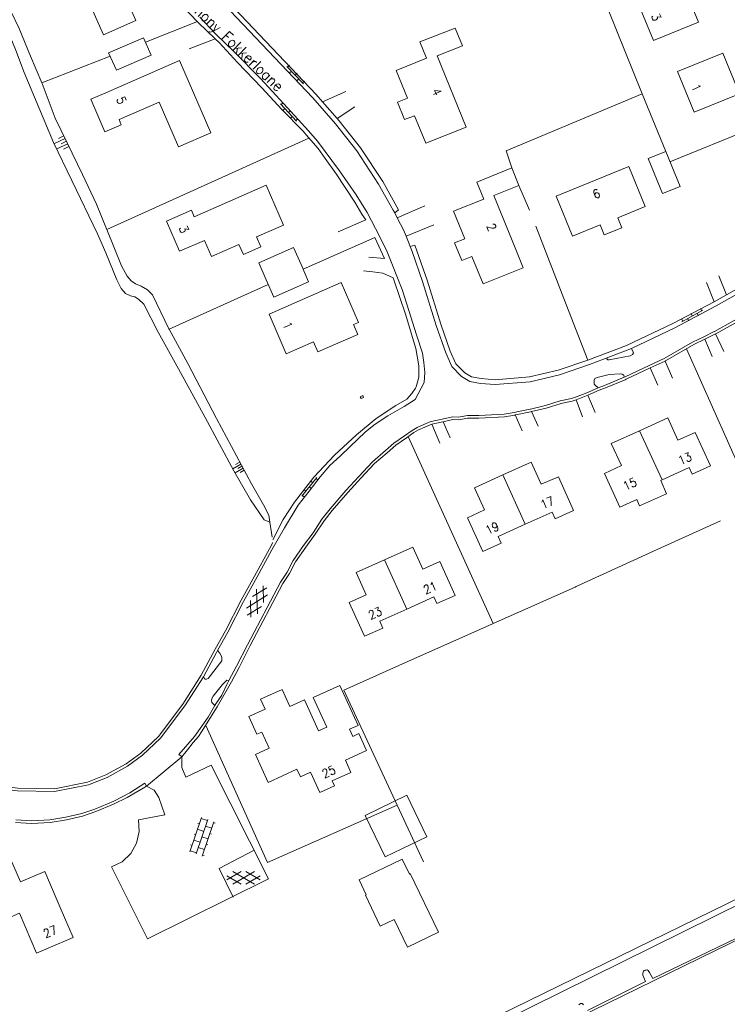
# Model space of a CAD drawing. Header units: metres. Extents: x 189705 to 199106, y 581686 to 588448.
# Tile 175 of 256: x 194777 to 194908, y 583170 to 583351. Entities that reach past the tile are written whole.
import ezdxf

# ---------------------------------------------------------------- set-up
doc = ezdxf.new("R2010")
doc.units = ezdxf.units.M
doc.layers.add('B-WA-OG-GBKN-G', color=7, linetype='Continuous', lineweight=18)
doc.styles.add('Style-STANDARD', font='STANDARD.shx')

msp = doc.modelspace()

# ---------------------------------------------------------------- linework, layer by layer
at = {"layer": 'B-WA-OG-GBKN-G'}
for p, q in [((194826.684, 583342.51), (194829.72, 583339.325)), ((194827.184, 583342.71), (194826.822, 583342.365)), ((194827.512, 583341.641), (194827.15, 583341.296)), ((194828.564, 583341.262), (194828.202, 583340.917)), ((194828.892, 583340.193), (194828.53, 583339.848)), ((194829.944, 583339.814), (194829.582, 583339.47)), ((194825.491, 583335.62), (194828.475, 583332.386)), ((194825.994, 583335.812), (194825.627, 583335.473)), ((194826.305, 583334.738), (194825.937, 583334.399)), ((194827.35, 583334.342), (194826.983, 583334.003)), ((194827.661, 583333.268), (194827.293, 583332.929)), ((194828.707, 583332.872), (194828.339, 583332.533)), ((194785.804, 583329.222), (194783.83, 583328.277)), ((194785.567, 583329.716), (194784.58, 583329.243)), ((194786.276, 583328.236), (194784.303, 583327.29)), ((194786.04, 583328.729), (194785.053, 583328.256)), ((194786.513, 583327.742), (194785.526, 583327.269)), ((194899.487, 583295.432), (194903.352, 583297.536)), ((194901.181, 583296.923), (194901.42, 583296.484)), ((194902.298, 583296.962), (194902.537, 583296.523)), ((194902.937, 583297.879), (194903.176, 583297.44)), ((194899.424, 583295.967), (194899.663, 583295.528)), ((194900.541, 583296.006), (194900.78, 583295.567)), ((194817.983, 583269.537), (194817.243, 583269.111)), ((194818.196, 583269.167), (194816.716, 583268.316)), ((194818.622, 583268.427), (194817.142, 583267.576)), ((194818.409, 583268.797), (194817.669, 583268.371)), ((194818.835, 583268.057), (194818.095, 583267.631)), ((194832.188, 583266.673), (194829.442, 583263.236)), ((194831.439, 583265.736), (194831.049, 583266.048)), ((194832.454, 583266.205), (194832.064, 583266.517)), ((194830.191, 583264.173), (194829.8, 583264.485)), ((194831.206, 583264.642), (194830.815, 583264.954)), ((194829.957, 583263.08), (194829.567, 583263.392)), ((194822.969, 583246.343), (194820.369, 583244.742)), ((194821.241, 583241.52), (194821.11, 583246.115)), ((194822.392, 583243.65), (194822.307, 583246.7)), ((194823.133, 583245.023), (194819.22, 583242.613)), ((194820.046, 583240.932), (194819.959, 583243.981)), ((194821.98, 583242.889), (194819.383, 583241.29)), ((194808.803, 583197.647), (194810.968, 583203.987)), ((194809.939, 583197.259), (194812.104, 583203.6)), ((194810.28, 583202.901), (194810.564, 583202.804)), ((194810.904, 583203.798), (194812.039, 583203.41)), ((194811.073, 583196.872), (194813.238, 583203.212)), ((194811.7, 583202.417), (194812.834, 583202.03)), ((194813.173, 583203.023), (194813.457, 583202.926)), ((194809.602, 583200.914), (194809.886, 583200.817)), ((194810.225, 583201.811), (194811.361, 583201.423)), ((194811.021, 583200.429), (194812.155, 583200.042)), ((194812.494, 583201.036), (194812.778, 583200.939)), ((194808.923, 583198.927), (194809.207, 583198.83)), ((194809.547, 583199.823), (194810.682, 583199.436)), ((194810.343, 583198.442), (194811.477, 583198.055)), ((194811.816, 583199.049), (194812.1, 583198.952)), ((194808.868, 583197.836), (194810.004, 583197.448)), ((194811.137, 583197.061), (194811.421, 583196.964)), ((194815.639, 583192.482), (194818.281, 583194.007)), ((194818.28, 583191.709), (194815.639, 583193.235)), ((194816.724, 583191.709), (194820.706, 583194.007)), ((194820.706, 583191.708), (194816.726, 583194.007)), ((194821.789, 583192.48), (194819.145, 583194.007)), ((194819.146, 583191.708), (194821.789, 583193.232))]:
    msp.add_line(p, q, dxfattribs=at)
at = {"layer": 'B-WA-OG-GBKN-G', "flags": 128}
for points in [[(194823.563, 583258.443), (194822.514, 583258.869), (194819.989, 583262.551), (194816.886, 583267.945), (194811.628, 583277.777), (194806.735, 583286.712), (194802.972, 583293.516), (194800.322, 583298.674), (194799.348, 583299.607), (194798.669, 583300.001), (194797.833, 583300.169), (194796.953, 583300.643), (194796.156, 583301.572), (194795.321, 583303.138), (194793.303, 583308.131), (194791.792, 583311.641), (194787.042, 583321.438), (194783.664, 583328.49), (194778.259, 583341.373), (194776.634, 583345.622), (194772.693, 583355.226), (194766.257, 583370.111), (194759.118, 583385.961)], [(194892.16, 583337.466), (194892.155, 583337.479), (194878.233, 583372.121)], [(194813.462, 583347.608), (194810.319, 583350.639), (194807.102, 583353.977), (194804.061, 583357.21), (194801.831, 583360.327), (194799.389, 583364.337), (194797.597, 583367.783)], [(194798.83, 583350.96), (194792.02, 583366.48), (194778.31, 583360.5), (194780.65, 583355.45), (194788.27, 583358.81), (194792.89, 583348.34), (194798.83, 583350.96)], [(194912.007, 583366.366), (194914.63, 583356.509), (194915.738, 583352.645), (194916.932, 583349.183), (194918.928, 583343.888), (194920.497, 583340.042), (194922.03, 583336.749), (194922.959, 583335.077), (194925.172, 583330.696), (194926.497, 583328.6), (194928.036, 583326.574), (194931.424, 583322.957), (194932.411, 583321.053), (194932.575, 583320.147), (194932.458, 583318.632), (194931.801, 583316.5), (194928.638, 583313.569), (194920.01, 583307.803), (194913.354, 583303.573), (194907.723, 583300.406)], [(194770.606, 583363.515), (194770.682, 583363.345), (194775.773, 583352.729), (194777.365, 583349.472), (194779.432, 583344.401), (194781.494, 583339.491)], [(194833.263, 583335.994), (194832.111, 583337.317), (194808.868, 583361.875)], [(194808.077, 583361.431), (194831.46, 583336.726), (194835.666, 583331.895), (194839.565, 583326.968), (194843.595, 583320.82), (194846.302, 583316.017), (194846.567, 583315.498)], [(194902.58, 583350.66), (194899.5, 583358.2), (194891.17, 583354.81), (194894.24, 583347.29), (194902.58, 583350.66)], [(194832.824, 583266.836), (194834.615, 583268.912), (194836.554, 583270.706), (194838.312, 583272.351), (194841.158, 583275.119), (194842.988, 583276.533), (194845.277, 583278.067), (194848.281, 583279.764), (194850.313, 583281.099), (194851.971, 583284.22), (194852.106, 583286.047), (194851.911, 583287.88), (194851.689, 583289.613), (194850.582, 583292.988), (194849.164, 583297.462), (194847.914, 583301.348), (194845.144, 583308.287), (194843.798, 583311.107), (194841.491, 583315.547), (194839.441, 583318.813), (194836.372, 583323.241), (194832.33, 583328.704), (194830.662, 583330.641), (194826.103, 583335.605), (194821.819, 583340.31), (194816.954, 583345.229), (194813.557, 583348.495), (194810.667, 583351.598)], [(194800.618, 583346.984), (194810.194, 583350.768)], [(194859.03, 583346.29), (194857.68, 583349.58), (194851.2, 583347.06), (194852.41, 583344.04), (194846.84, 583341.78), (194848.89, 583336.66), (194847.05, 583335.92), (194848.39, 583332.7), (194850.23, 583333.41), (194852.31, 583328.34), (194859.71, 583331.33), (194854.37, 583344.48), (194859.03, 583346.29)], [(194890.199, 583290.506), (194898.225, 583294.289), (194905.846, 583298.341), (194913.806, 583302.818), (194920.49, 583307.065), (194929.185, 583312.876), (194932.572, 583316.016), (194933.328, 583318.467), (194933.461, 583320.193), (194933.253, 583321.34), (194932.149, 583323.47), (194928.709, 583327.143), (194927.221, 583329.102), (194925.936, 583331.133), (194924.71, 583333.52), (194922.819, 583337.138), (194921.303, 583340.394), (194919.747, 583344.21), (194917.76, 583349.482)], [(194801.66, 583344.61), (194800.26, 583347.8), (194793.82, 583345.01), (194795.26, 583341.8), (194801.66, 583344.61)], [(194813.462, 583347.608), (194808.679, 583345.739)], [(194841.238, 583314.205), (194840.52, 583315.285), (194839.188, 583317.47), (194835.751, 583322.668), (194833.72, 583325.527), (194832.432, 583327.381), (194830.665, 583329.396), (194829.595, 583330.635), (194825.754, 583334.57), (194822.092, 583338.577), (194817.578, 583343.261), (194814.189, 583346.907), (194813.462, 583347.608)], [(194781.494, 583339.491), (194794.104, 583344.376)], [(194910.11, 583337.44), (194907.04, 583344.97), (194898.7, 583341.57), (194901.79, 583334.06), (194910.11, 583337.44)], [(194795.742, 583332.715), (194803.14, 583335.93), (194806.73, 583327.69), (194812.69, 583330.29), (194806.91, 583343.62), (194793.3, 583337.66)], [(194781.494, 583339.491), (194781.55, 583339.355), (194784, 583332.956), (194786.203, 583328.392), (194788.994, 583322.571), (194791.562, 583317.11), (194793.46, 583312.525), (194793.506, 583312.411)], [(194795.742, 583332.715), (194796.158, 583331.761), (194793.13, 583330.442), (194790.515, 583336.447), (194793.3, 583337.66)], [(194837.528, 583337.858), (194833.263, 583335.994)], [(194868.15, 583323.8), (194867.084, 583326.915), (194892.16, 583337.466)], [(194896.54, 583326.82), (194892.16, 583337.466)], [(194835.946, 583332.913), (194833.263, 583335.994)], [(194835.946, 583332.913), (194839.23, 583335.057)], [(194847.256, 583316.084), (194844.347, 583321.277), (194840.28, 583327.484), (194836.343, 583332.457), (194835.946, 583332.913)], [(194912.69, 583331.19), (194897.305, 583324.942)], [(194830.755, 583329.293), (194793.506, 583312.411)], [(194899.18, 583320.34), (194896.54, 583326.82), (194893.28, 583325.5), (194895.93, 583319.07), (194899.18, 583320.34)], [(194870.27, 583305.38), (194868.9, 583308.73), (194864.84, 583318.69), (194869.47, 583320.57), (194868.15, 583323.8), (194861.68, 583321.17), (194862.97, 583318.04), (194857.41, 583315.79), (194859.48, 583310.71), (194857.61, 583309.95), (194858.94, 583306.72), (194860.8, 583307.46), (194862.86, 583302.38), (194870.27, 583305.38)], [(194892.75, 583316.7), (194889.74, 583324.08), (194876.3, 583318.6), (194879.33, 583311.21), (194884.43, 583313.31), (194885.19, 583311.45), (194888.43, 583312.76), (194887.67, 583314.6), (194892.75, 583316.7)], [(194809.6, 583314.79), (194822.89, 583320.61), (194826.09, 583313.26), (194821.06, 583311.05), (194821.86, 583309.22), (194818.66, 583307.81), (194817.85, 583309.65), (194812.81, 583307.44)], [(194871.416, 583316.018), (194869.47, 583320.57)], [(194852.11, 583316.773), (194847.03, 583314.592)], [(194809.6, 583314.79), (194809.08, 583315.981), (194804.487, 583313.954), (194806.895, 583308.422), (194811.505, 583310.428), (194812.81, 583307.44)], [(194847.256, 583316.084), (194846.567, 583315.498)], [(194846.567, 583315.498), (194847.03, 583314.592)], [(194836.166, 583311.986), (194841.238, 583314.205)], [(194847.03, 583314.592), (194848.216, 583312.271), (194848.658, 583311.19)], [(194848.658, 583311.19), (194853.749, 583313.312)], [(194882.154, 583288.337), (194878.153, 583298.601), (194872.589, 583313.058)], [(194793.506, 583312.411), (194796.207, 583305.739), (194797.239, 583303.814), (194798.011, 583302.961), (194798.789, 583302.388), (194799.798, 583301.988), (194800.98, 583301.305), (194801.903, 583300.373), (194804.939, 583294.115), (194804.989, 583294.024)], [(194848.658, 583311.19), (194849.42, 583309.324)], [(194842.88, 583310.947), (194829.679, 583305.089)], [(194841.798, 583307.332), (194844.69, 583307.101), (194842.88, 583310.947)], [(194850.277, 583309.554), (194849.42, 583309.324)], [(194849.42, 583309.324), (194849.796, 583308.404), (194851.677, 583302.854), (194854.222, 583294.725), (194855.959, 583289.686), (194857.108, 583287.174), (194858.903, 583285.336), (194860.385, 583284.394), (194862.387, 583284.052), (194865.076, 583283.849), (194871.54, 583284.364), (194876.951, 583285.636), (194882.474, 583287.516), (194890.199, 583290.506)], [(194905.424, 583299.113), (194897.831, 583295.076), (194889.269, 583291.04), (194882.176, 583288.344), (194876.708, 583286.483), (194871.404, 583285.236), (194865.075, 583284.732), (194862.494, 583284.926), (194860.708, 583285.231), (194859.461, 583286.024), (194857.844, 583287.679), (194856.777, 583290.013), (194855.058, 583295), (194852.517, 583303.117), (194850.277, 583309.554)], [(194830.7, 583302.8), (194829.29, 583305.96), (194827.92, 583309.1), (194821.5, 583306.28), (194822.89, 583303.15), (194824.28, 583299.95), (194830.7, 583302.8)], [(194850.367, 583283.164), (194850.533, 583283.408), (194850.998, 583285.178), (194851.036, 583287.287), (194850.46, 583290.5), (194848.543, 583296.813), (194846.47, 583302.976), (194846.251, 583303.488), (194845.596, 583303.806), (194844.361, 583304.362), (194842.536, 583304.625), (194840.786, 583304.81)], [(194906.329, 583303.897), (194907.723, 583300.406)], [(194823.265, 583302.287), (194804.989, 583294.024)], [(194838.961, 583294.898), (194839.87, 583295.29), (194836.68, 583302.63), (194823.4, 583296.83), (194826.57, 583289.52), (194831.62, 583291.71), (194832.42, 583289.87)], [(194907.723, 583300.406), (194905.424, 583299.113), (194904.045, 583302.669)], [(194905.485, 583293.612), (194916.028, 583299.517)], [(194905.729, 583293.176), (194916.234, 583299.06)], [(194838.961, 583294.898), (194839.767, 583293.042), (194832.42, 583289.87)], [(194804.989, 583294.024), (194808.406, 583287.748), (194813.683, 583277.586), (194820.171, 583265.521), (194822.387, 583261.642), (194823.368, 583259.743), (194823.563, 583258.443)], [(194903.521, 583292.66), (194905.455, 583293.595), (194905.485, 583293.612)], [(194903.715, 583292.201), (194905.701, 583293.162)], [(194905.701, 583293.162), (194905.729, 583293.176)], [(194907.243, 583289.953), (194905.701, 583293.162)], [(194896.252, 583288.632), (194901.455, 583291.662)], [(194896.504, 583288.2), (194901.707, 583291.23)], [(194901.455, 583291.662), (194903.521, 583292.66)], [(194901.707, 583291.23), (194903.715, 583292.201)], [(194905.066, 583289.028), (194903.715, 583292.201)], [(194885.697, 583288.702), (194885.669, 583288.55), (194885.844, 583288.419), (194886.098, 583288.415), (194889.948, 583289.106), (194890.385, 583289.352), (194890.594, 583289.703), (194890.199, 583290.506)], [(194912.968, 583262.121), (194900.321, 583290.436)], [(194893.448, 583287.363), (194896.252, 583288.632)], [(194893.662, 583286.911), (194896.444, 583288.172)], [(194896.444, 583288.172), (194896.504, 583288.2)], [(194897.776, 583284.995), (194896.444, 583288.172)], [(194884.074, 583283.254), (194883.546, 583283.633), (194883.348, 583283.891), (194883.311, 583284.654), (194883.469, 583284.956), (194883.853, 583285.152), (194886.099, 583285.67), (194888.109, 583285.81), (194888.464, 583285.753), (194888.816, 583285.543), (194888.835, 583285.185)], [(194888.835, 583285.185), (194889.014, 583285.26), (194893.448, 583287.363)], [(194889.028, 583284.724), (194889.224, 583284.806), (194893.662, 583286.911)], [(194893.651, 583286.896), (194895.059, 583283.75)], [(194884.074, 583283.254), (194885.224, 583283.678), (194888.835, 583285.185)], [(194884.247, 583282.785), (194885.404, 583283.212), (194889.028, 583284.724)], [(194824.073, 583255.181), (194825.971, 583258.958), (194828.062, 583262.146), (194831.654, 583266.781), (194835.438, 583270.828), (194839.496, 583274.59), (194843.16, 583277.598), (194846.76, 583279.945), (194848.79, 583281.153), (194849.698, 583282.178), (194850.367, 583283.164)], [(194879.86, 583281.512), (194881.985, 583282.337), (194884.074, 583283.254)], [(194882.179, 583281.876), (194882.181, 583281.877), (194884.275, 583282.796)], [(194840.208, 583281.562), (194840.688, 583281.788), (194840.837, 583281.471), (194840.357, 583281.245), (194840.208, 583281.562)], [(194871.596, 583279.323), (194874.356, 583279.941), (194877.091, 583280.805)], [(194871.806, 583278.857), (194874.49, 583279.459), (194877.241, 583280.328)], [(194877.091, 583280.805), (194879.132, 583281.275), (194879.86, 583281.512)], [(194877.203, 583280.318), (194879.265, 583280.793), (194880.015, 583281.037)], [(194881.204, 583277.857), (194880.037, 583281.045)], [(194880.041, 583281.046), (194882.179, 583281.876)], [(194883.532, 583278.678), (194882.179, 583281.876)], [(194853.213, 583276.996), (194853.288, 583277.028), (194855.328, 583277.422), (194857.217, 583277.87), (194858.334, 583277.824), (194859.966, 583278.15), (194862.075, 583278.11), (194866.73, 583278.38), (194868.589, 583278.704)], [(194868.589, 583278.704), (194869.101, 583278.793), (194871.524, 583279.307), (194871.596, 583279.323)], [(194868.791, 583278.231), (194869.182, 583278.299), (194871.61, 583278.814), (194871.705, 583278.835)], [(194871.705, 583278.835), (194871.806, 583278.857)], [(194873.017, 583276.179), (194871.806, 583278.857)], [(194816.007, 583229.266), (194817.42, 583231.872), (194819.424, 583235.825), (194825.505, 583247.377), (194826.734, 583249.261), (194827.815, 583251.401), (194829.745, 583254.135), (194831.517, 583256.516), (194833.138, 583259.002), (194834.647, 583260.931), (194837.554, 583264.283), (194839.939, 583266.856), (194842.48, 583269.605), (194844.855, 583271.645), (194846.43, 583273.039), (194848.361, 583274.375), (194849.802, 583275.39), (194850.727, 583275.907), (194851.931, 583276.444), (194853.213, 583276.996)], [(194816.447, 583229.028), (194817.865, 583231.645), (194819.878, 583235.615), (194825.939, 583247.127), (194827.163, 583249.002), (194828.248, 583251.149), (194830.151, 583253.842), (194831.926, 583256.228), (194833.545, 583258.711), (194835.029, 583260.607), (194837.93, 583263.953), (194840.34, 583266.554), (194842.83, 583269.247), (194845.158, 583271.247), (194846.743, 583272.648), (194848.711, 583274.009), (194850.074, 583274.969), (194850.943, 583275.455), (194852.143, 583275.991), (194853.411, 583276.537)], [(194853.399, 583276.519), (194854.867, 583273.034)], [(194853.409, 583276.536), (194853.435, 583276.547), (194855.44, 583276.934), (194857.265, 583277.367), (194858.37, 583277.322), (194860.009, 583277.649), (194862.081, 583277.61), (194866.793, 583277.883), (194868.675, 583278.211)], [(194856.79, 583274.015), (194855.516, 583276.951)], [(194868.675, 583278.211), (194868.791, 583278.231)], [(194868.791, 583278.231), (194870.053, 583275.294)], [(194895.87, 583266.26), (194900.84, 583268.53), (194901.4, 583267.3), (194904.78, 583268.82), (194901.93, 583274.99), (194898.77, 583273.59), (194896.9, 583277.68), (194891.69, 583275.32)], [(194891.69, 583275.32), (194886.48, 583272.95), (194888.35, 583268.92), (194885.21, 583267.43), (194888.08, 583261.24), (194891.177, 583262.642)], [(194891.69, 583275.32), (194895.87, 583266.26)], [(194864.685, 583239.749), (194849.044, 583274.243)], [(194870.6, 583258.08), (194875.58, 583260.32), (194876.13, 583259.08), (194879.52, 583260.61), (194876.73, 583266.83), (194873.56, 583265.44), (194871.71, 583269.55), (194866.5, 583267.17)], [(194832.824, 583266.836), (194830.793, 583264.154), (194828.763, 583261.574), (194826.222, 583257.403), (194823.937, 583253.353), (194821.203, 583248.347), (194818.707, 583243.844), (194815.783, 583238.18), (194813.908, 583234.814)], [(194866.5, 583267.17), (194861.28, 583264.8), (194863.11, 583260.71), (194859.98, 583259.25), (194862.79, 583253.05), (194866.18, 583254.6), (194865.62, 583255.83), (194870.6, 583258.08)], [(194866.5, 583267.17), (194870.6, 583258.08)], [(194891.177, 583262.642), (194891.714, 583261.458), (194896.688, 583263.709), (194895.591, 583266.132)], [(194895.591, 583266.132), (194895.87, 583266.26)], [(194823.563, 583258.443), (194823.98, 583255.665)], [(194894.972, 583253.394), (194906.617, 583258.694)], [(194824.126, 583254.705), (194823.479, 583253.559), (194820.706, 583248.48), (194818.273, 583244.093), (194815.342, 583238.416), (194813.471, 583235.057)], [(194848.79, 583242.43), (194853.78, 583244.68), (194854.34, 583243.43), (194857.71, 583244.95), (194854.9, 583251.19), (194851.74, 583249.76), (194849.89, 583253.86), (194844.66, 583251.5)], [(194880.004, 583246.581), (194894.972, 583253.394)], [(194844.66, 583251.5), (194839.43, 583249.15), (194841.29, 583245.06), (194838.16, 583243.61), (194840.99, 583237.4), (194844.38, 583238.93), (194843.81, 583240.18), (194848.79, 583242.43)], [(194848.79, 583242.43), (194844.66, 583251.5)], [(194864.685, 583239.749), (194879.817, 583246.496), (194880.004, 583246.581)], [(194849.104, 583232.803), (194864.436, 583239.638)], [(194864.436, 583239.638), (194864.685, 583239.749)], [(194813.471, 583235.057), (194810.865, 583230.221)], [(194811.287, 583229.953), (194811.584, 583229.515), (194811.863, 583229.485), (194812.17, 583229.631), (194814.72, 583232.888), (194814.705, 583233.473), (194814.56, 583233.857), (194814.314, 583234.293), (194813.908, 583234.814)], [(194813.908, 583234.814), (194813.681, 583234.407), (194811.287, 583229.953)], [(194847.016, 583206.29), (194837.186, 583227.49), (194849.104, 583232.803)], [(194810.865, 583230.221), (194807.478, 583224.895), (194803.006, 583218.946), (194799.747, 583215.855), (194797.044, 583213.886), (194793.328, 583211.827), (194789.944, 583210.472), (194783.817, 583209.285), (194777.061, 583209.385), (194771.061, 583210.125), (194766.257, 583211.32), (194760.853, 583213.14), (194757.179, 583214.45), (194753.789, 583215.778), (194749.511, 583217.852), (194745.436, 583220.143), (194741.169, 583222.526), (194738.999, 583223.661)], [(194811.287, 583229.953), (194807.885, 583224.603), (194803.38, 583218.612), (194800.07, 583215.472), (194797.314, 583213.464), (194793.54, 583211.374), (194790.085, 583209.99), (194783.862, 583208.784), (194777.029, 583208.885), (194770.969, 583209.633), (194766.112, 583210.841), (194760.683, 583212.67), (194756.997, 583213.984), (194753.591, 583215.318), (194749.284, 583217.406), (194745.31, 583219.64), (194740.933, 583222.085)], [(194813.432, 583224.673), (194812.852, 583225.222), (194812.807, 583225.528), (194812.84, 583225.959), (194813.076, 583226.387), (194814.792, 583228.49), (194815.595, 583229.314), (194816.007, 583229.266)], [(194813.432, 583224.673), (194813.609, 583224.954), (194814.681, 583226.561), (194815.606, 583228.526), (194816.007, 583229.266)], [(194816.447, 583229.028), (194813.855, 583224.406)], [(194834.035, 583220.638), (194832.52, 583219.95), (194829.91, 583225.67), (194827.24, 583224.46), (194825.8, 583227.61), (194821.84, 583225.78), (194822.67, 583223.96), (194819.67, 583222.59), (194821.15, 583219.34), (194822.04, 583219.75), (194823.4, 583216.77), (194820.87, 583215.61), (194823.21, 583210.44), (194828.55, 583212.88), (194829.19, 583211.47), (194831.06, 583212.33), (194832.76, 583208.6), (194835.44, 583209.8), (194835.01, 583210.73), (194838.47, 583212.31), (194837.46, 583214.54), (194841.37, 583216.32), (194839.95, 583219.46), (194838.82, 583218.94), (194838.221, 583220.258)], [(194834.035, 583220.638), (194831.548, 583226.127), (194836.466, 583228.356), (194839.809, 583220.978), (194838.221, 583220.258)], [(194808.372, 583216.491), (194809.408, 583217.79), (194810.398, 583218.923), (194810.936, 583219.778), (194813.855, 583224.406)], [(194812.193, 583222.475), (194813.432, 583224.673)], [(194980.872, 583224.745), (194981.569, 583223.283), (194981.587, 583222.934), (194981.431, 583222.65), (194980.891, 583222.305), (194933.817, 583199.391), (194933.435, 583199.559), (194866.19, 583166.305)], [(194806.786, 583215.606), (194809.626, 583218.933), (194812.193, 583222.475)], [(194823.111, 583195.678), (194811.734, 583220.977)], [(194800.82, 583209.772), (194807.329, 583215.17)], [(194806.786, 583215.606), (194807.169, 583215.297)], [(194807.169, 583215.297), (194807.329, 583215.17)], [(194808.063, 583211.408), (194807.319, 583213.215), (194807.329, 583215.17)], [(194808.372, 583216.491), (194807.329, 583215.17)], [(194983.926, 583215.235), (194982.039, 583215.625), (194981.077, 583215.795), (194980.772, 583215.826), (194980.441, 583215.807), (194979.727, 583215.668), (194979.163, 583215.398), (194865.993, 583160.045)], [(194794.358, 583194.857), (194800.971, 583181.578), (194823.3, 583192.673), (194812.746, 583213.665), (194808.063, 583211.408)], [(194776.675, 583203.056), (194779.626, 583202.897), (194783.03, 583203.04), (194786.036, 583203.528), (194789.035, 583204.245), (194791.489, 583205.082), (194794.714, 583206.444), (194797.253, 583207.668), (194800.172, 583209.402)], [(194794.815, 583206.968), (194797.706, 583208.546), (194800.49, 583210.306)], [(194800.198, 583209.419), (194800.82, 583209.772)], [(194800.49, 583210.306), (194800.82, 583209.772)], [(194800.82, 583209.772), (194802.207, 583209.014), (194803.089, 583207.703)], [(194799.315, 583203.566), (194804.169, 583204.498), (194803.089, 583207.703)], [(194848.772, 583208.082), (194852.47, 583200.43), (194844.811, 583196.728), (194841.12, 583204.384), (194848.772, 583208.082)], [(194776.728, 583203.554), (194779.622, 583203.398), (194782.979, 583203.539), (194785.935, 583204.018), (194788.896, 583204.725), (194791.299, 583205.545), (194794.815, 583206.968)], [(194847.016, 583206.29), (194823.111, 583195.678)], [(194851.878, 583195.804), (194847.016, 583206.29)], [(194799.315, 583203.566), (194799.469, 583201.383), (194798.983, 583199.249), (194797.901, 583197.347), (194796.314, 583195.84), (194794.358, 583194.857)], [(194934.655, 583202.12), (194932.705, 583201.089), (194933.023, 583200.435), (194865.666, 583167.491), (194866.19, 583166.305)], [(194820.666, 583197.942), (194814.201, 583194.567), (194816.804, 583189.294)], [(194775.76, 583196.34), (194777.569, 583192.126)], [(194854.61, 583182.82), (194849.42, 583193.63), (194849.27, 583193.56), (194847.96, 583196.28), (194839.99, 583192.46), (194841.3, 583189.74), (194841.15, 583189.67), (194843.9, 583183.95), (194846.49, 583185.2), (194848.95, 583180.1), (194854.61, 583182.82)], [(194777.569, 583192.126), (194782.036, 583194.041), (194782.924, 583191.969)], [(194782.924, 583191.969), (194784.91, 583187.38)], [(194772.73, 583184.34), (194777.4, 583186.34), (194780.53, 583178.968), (194782.67, 583179.89)], [(194782.67, 583179.89), (194787.29, 583181.88), (194784.91, 583187.38)], [(194882.073, 583168.406), (194892.818, 583173.747), (194892.331, 583174.925), (194892.287, 583175.307), (194892.341, 583175.484), (194892.395, 583175.635), (194892.55, 583175.759), (194892.729, 583175.832), (194892.933, 583175.854), (194893.086, 583175.876), (194893.287, 583175.771), (194893.534, 583175.411), (194894.124, 583174.282), (194911.223, 583182.503), (194910.763, 583183.732), (194910.692, 583184.038), (194910.722, 583184.266), (194910.75, 583184.443), (194910.803, 583184.544), (194910.881, 583184.644), (194910.984, 583184.719), (194911.163, 583184.766)], [(194880.517, 583169.451), (194880.801, 583169.7), (194881.131, 583169.669), (194881.355, 583169.461)]]:
    msp.add_lwpolyline(points, dxfattribs=at)

# ---------------------------------------------------------------- texts
at = {"layer": 'B-WA-OG-GBKN-G', "style": 'Style-STANDARD'}
for s, height, rotation, p in [('Anthony Fokkerloane', 2, 316.13442, (194806.729, 583355.208)), ('3', 1.6, 294.07884, (194893.789, 583351.833)), ('1', 1.6, 294.07884, (194901.2, 583338.811)), ('5', 1.6, 294.07884, (194795.195, 583336.51)), ('4', 1.6, 294.07884, (194853.363, 583338.048)), ('6', 1.6, 23.69497, (194883.489, 583318.02)), ('3', 1.6, 293.462, (194806.723, 583312.73)), ('2', 1.6, 294.07884, (194863.437, 583313.119)), ('1', 1.6, 293.58999, (194825.865, 583294.979)), ('13', 1.6, 23.77048, (194899.236, 583268.957)), ('15', 1.6, 23.69497, (194889.087, 583264.266)), ('17', 1.6, 23.69497, (194873.854, 583260.813)), ('19', 1.6, 23.69497, (194863.705, 583256.122)), ('21', 1.6, 23.69497, (194852.272, 583245.127)), ('23', 1.6, 23.77048, (194842.124, 583240.435)), ('25', 1.6, 23.77048, (194833.584, 583211.189)), ('27', 1.6, 23.33404, (194782.22, 583181.708))]:
    msp.add_text(s, height=height, rotation=rotation, dxfattribs=at).set_placement(p)

doc.saveas('drawing.dxf')
